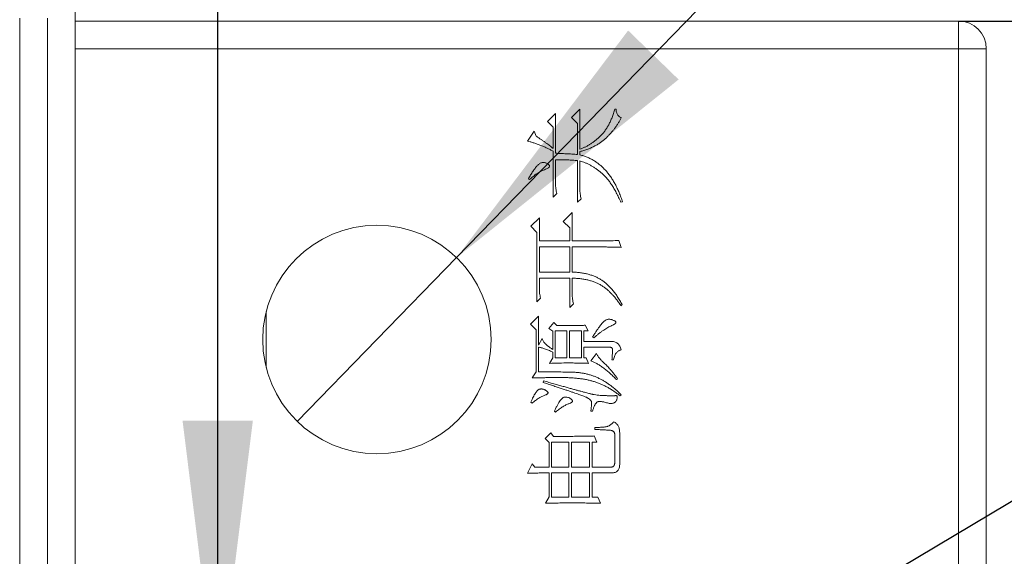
# Model space of a CAD drawing. Header units: millimetres. Extents: x 0 to 658, y -2 to 210.
# Tile 6 of 25: x 33.74 to 47.96, y 159.55 to 167.31. Entities that reach past the tile are written whole.
import ezdxf

# ---------------------------------------------------------------- set-up
doc = ezdxf.new("R2010")
doc.units = ezdxf.units.MM
doc.layers.add('图框', color=7, linetype='Continuous')
doc.styles.add('SLDTEXTSTYLE0', font='TXT', dxfattribs={"width": 0.7})
doc.styles.add('SLDTEXTSTYLE1', font='TXT', dxfattribs={"width": 0.7, "bigfont": 'bigfont'})
doc.styles.add('SLDTEXTSTYLE5', font='TXT', dxfattribs={"width": 0.616667})
doc.dimstyles.new('SLDDIMSTYLE1', dxfattribs={"dimtxt": 3.5, "dimasz": 4.08, "dimexe": 0, "dimexo": 0.0625, "dimgap": 0.875, "dimtad": 0, "dimtih": 1, "dimtoh": 1, "dimdec": 6, "dimlfac": 5, "dimrnd": 1e-09, "dimzin": 12, "dimdsep": 46, "dimtxsty": 'SLDTEXTSTYLE0', "dimblk1": 'NONE', "dimsah": 1, "dimcen": 0, "dimadec": 0, "dimazin": 3, "dimtfac": 1, "dimtmove": 0, "dimatfit": 3, "dimldrblk": 'NONE', "dimfxl": 0, "dimfrac": 2, "dimtolj": 1, "dimtzin": 12, "dimarcsym": 0})
doc.dimstyles.new('SLDDIMSTYLE5', dxfattribs={"dimtxt": 3.5, "dimasz": 4.08, "dimexe": 0, "dimexo": 0.0625, "dimgap": 0.875, "dimtad": 0, "dimtih": 1, "dimtoh": 1, "dimlfac": 5, "dimrnd": 1e-09, "dimzin": 4, "dimdsep": 46, "dimtxsty": 'SLDTEXTSTYLE0', "dimblk1": 'NONE', "dimsah": 1, "dimcen": 0, "dimadec": 0, "dimazin": 1, "dimtfac": 1, "dimtmove": 0, "dimatfit": 3, "dimldrblk": 'NONE', "dimfxl": 0, "dimfrac": 2, "dimtolj": 1, "dimtzin": 12, "dimarcsym": 0})
doc.dimstyles.new('SLDDIMSTYLE7', dxfattribs={"dimtxt": 3.5, "dimasz": 4.08, "dimexe": 0, "dimexo": 0.0625, "dimgap": 0.875, "dimtad": 2, "dimlfac": 5, "dimrnd": 1e-09, "dimzin": 4, "dimdsep": 46, "dimtxsty": 'SLDTEXTSTYLE0', "dimsah": 1, "dimcen": 0.09, "dimadec": 0, "dimazin": 1, "dimtfac": 1, "dimtofl": 0, "dimtmove": 0, "dimatfit": 3, "dimfxl": 0, "dimfrac": 2, "dimtolj": 1, "dimtzin": 12, "dimarcsym": 0})

# ---------------------------------------------------------------- blocks, each defined once
blk = doc.blocks.new('_D_15')
at = {"layer": '图框'}
for p, q in [((40.047, 163.869), (48.045, 172.101)), ((48.045, 172.101), (73.87, 172.101)), ((37.747, 161.502), (40.047, 163.869))]:
    blk.add_line(p, q, dxfattribs=at)
blk.add_solid([(40.047, 163.869), (43.254, 166.441), (42.525, 167.149)], dxfattribs=at)
at = {"layer": '图框', "char_height": 3.5, "attachment_point": 1}
for s, insert, style in [('贯\\M+190FA', (65.655, 175.112), 'SLDTEXTSTYLE1'), ('%%c', (49.632, 175.112), 'SLDTEXTSTYLE0'), ('16.50', (53.502, 175.112), 'SLDTEXTSTYLE0')]:
    blk.add_mtext(s, dxfattribs=dict(at, insert=insert, style=style))
blk = doc.blocks.new('_NONE')
blk = doc.blocks.new('_D_16')
at = {"layer": '图框'}
for p, q in [((40.915, 156.089), (52.938, 163.26)), ((52.938, 163.26), (78.763, 163.26)), ((36.879, 153.681), (40.915, 156.089))]:
    blk.add_line(p, q, dxfattribs=at)
blk.add_solid([(40.915, 156.089), (44.68, 157.743), (44.159, 158.615)], dxfattribs=at)
at = {"layer": '图框', "char_height": 3.5, "attachment_point": 1}
for s, insert, style in [('贯\\M+190FA', (70.548, 166.271), 'SLDTEXTSTYLE1'), ('%%c', (54.525, 166.271), 'SLDTEXTSTYLE0'), ('23.50', (58.395, 166.271), 'SLDTEXTSTYLE0')]:
    blk.add_mtext(s, dxfattribs=dict(at, insert=insert, style=style))
blk = doc.blocks.new('SW_SYMBOL_HOLE_DEPTH')
at = {"layer": '图框', "color": 0}
for p, q in [((0, 875), (800, 875)), ((400, 875), (400, 75)), ((100, 555), (400, 75)), ((700, 555), (400, 75))]:
    blk.add_line(p, q, dxfattribs=at)
blk = doc.blocks.new('_D_19')
at = {"layer": '图框'}
for p, q in [((36.597, 157.435), (36.597, 186.219)), ((36.597, 186.219), (78.513, 186.219)), ((36.597, 156.935), (36.597, 157.435))]:
    blk.add_line(p, q, dxfattribs=at)
blk.add_solid([(36.597, 157.435), (37.105, 161.515), (36.089, 161.515)], dxfattribs=at)
at = {"layer": '图框', "xscale": 0.004072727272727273, "yscale": 0.004072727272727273, "zscale": 0.004072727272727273}
for p in [(64.663, 185.578), (62.525, 180.578)]:
    blk.add_blockref('SW_SYMBOL_HOLE_DEPTH', p, dxfattribs=at)
at = {"layer": '图框', "char_height": 3.5, "attachment_point": 1}
for s, insert, style in [('8 x  M3 - 6H', (38.185, 189.803), 'SLDTEXTSTYLE5'), ('3.50', (70.298, 189.803), 'SLDTEXTSTYLE0'), ('%%c', (46.434, 184.803), 'SLDTEXTSTYLE0'), ('2.50', (52.272, 184.803), 'SLDTEXTSTYLE0'), ('4', (68.16, 184.803), 'SLDTEXTSTYLE0')]:
    blk.add_mtext(s, dxfattribs=dict(at, insert=insert, style=style))
blk = doc.blocks.new('_D_25')
at = {"layer": '图框'}
for p, q in [((47.297, 167.285), (54.449, 167.285)), ((52.449, 133.325), (52.449, 167.285)), ((44.597, 133.325), (54.449, 133.325))]:
    blk.add_line(p, q, dxfattribs=at)
for points in [[(52.449, 167.285), (51.941, 163.205), (52.957, 163.205)], [(52.449, 133.325), (52.957, 137.405), (51.941, 137.405)]]:
    blk.add_solid(points, dxfattribs=at)
at = {"layer": '图框', "insert": (47.937, 149.441), "char_height": 3.5, "attachment_point": 1, "rotation": 90, "style": 'SLDTEXTSTYLE0'}
blk.add_mtext('169.80', dxfattribs=at)

msp = doc.modelspace()

# ---------------------------------------------------------------- linework, layer by layer
at = {"color": 7, "linetype": 'Continuous', "lineweight": 15}
for p, q in [((34.53719392, 167.42519665), (34.53719392, 95.22519786)), ((33.73719388, 167.32519645), (33.73719388, 95.32519657)), ((34.1371939, 95.32519657), (34.1371939, 167.32519645)), ((34.53719392, 167.28519726), (47.29719394, 167.28519726)), ((47.29719394, 167.28519726), (47.29719394, 166.88519645)), ((47.29719394, 166.88519645), (34.53719392, 166.88519645)), ((47.29719394, 95.76519806), (47.29719394, 166.88519645)), ((47.69719326, 166.88519645), (47.29719394, 166.88519645)), ((47.69719326, 166.88519645), (47.69719326, 95.76519806)), ((41.70539686, 165.89183736), (41.82844394, 166.0148837)), ((41.82844394, 166.0148837), (41.82844394, 165.43480683)), ((42.3323498, 166.0148837), (42.34992796, 166.0148837)), ((41.35969364, 165.83324302), (41.47688159, 165.95043171)), ((41.44172528, 165.75121212), (41.35969364, 165.83324302)), ((41.47688159, 165.95043171), (41.47688159, 165.37621248)), ((41.79328763, 165.80394733), (41.70539686, 165.89183736)), ((41.07258478, 165.55199403), (41.16633469, 165.69261927)), ((41.16633469, 165.69261927), (41.19563111, 165.62230665)), ((41.44172528, 165.4465251), (41.44172528, 165.75121212)), ((41.79328763, 165.35863358), (41.79328763, 165.80394733)), ((41.44172528, 164.7434004), (41.44172528, 165.40550966)), ((41.82844394, 165.39965052), (41.82844394, 165.35277445)), ((41.47688159, 165.28246183), (41.47688159, 164.93675936)), ((41.79328763, 164.66722864), (41.79328763, 165.27074355)), ((41.82844394, 165.26488442), (41.82844394, 164.8605876)), ((41.1018812, 164.9953537), (41.08430305, 165.00707198)), ((41.49445975, 164.79613412), (41.44172528, 164.7434004)), ((41.8460221, 164.71996236), (41.79328763, 164.66722864)), ((42.44367861, 164.67308778), (42.42024058, 164.66722864)), ((41.11945936, 164.32152468), (41.24250644, 164.44457102)), ((41.24250644, 164.44457102), (41.24250644, 164.11058683)), ((41.58820966, 164.3918373), (41.71711588, 164.52074427)), ((41.68195957, 164.29808665), (41.58820966, 164.3918373)), ((41.71711588, 164.52074427), (41.71711588, 164.11058683)), ((41.20735013, 164.23363466), (41.11945936, 164.32152468)), ((41.68195957, 164.11058683), (41.68195957, 164.29808665)), ((41.20735013, 163.23168058), (41.20735013, 164.23363466)), ((41.24250644, 164.11058683), (41.68195957, 164.11058683)), ((41.71711588, 164.11058683), (42.17414716, 164.11058683)), ((42.39094415, 164.11644745), (42.42610046, 164.01683766)), ((41.68195957, 164.0226968), (41.24250644, 164.0226968)), ((41.24250644, 164.0226968), (41.24250644, 163.65941543)), ((41.68195957, 163.65941543), (41.68195957, 164.0226968)), ((41.71711588, 164.0226968), (41.71711588, 163.65941543)), ((42.12727183, 164.0226968), (41.71711588, 164.0226968)), ((41.24250644, 163.65941543), (41.68195957, 163.65941543)), ((41.24250644, 163.5715254), (41.24250644, 163.42504102)), ((41.68195957, 163.5715254), (41.24250644, 163.5715254)), ((41.68195957, 163.14964968), (41.68195957, 163.5715254)), ((41.71711588, 163.5715254), (41.71711588, 163.34300864)), ((41.2600846, 163.28441579), (41.20735013, 163.23168058)), ((41.73469403, 163.20238489), (41.68195957, 163.14964968)), ((42.43781873, 163.19066513), (42.42024058, 163.17308772)), ((37.29719379, 163.08830905), (37.29719379, 162.28208396)), ((41.11360022, 162.90941614), (41.23078742, 163.02074421)), ((41.23078742, 163.02074421), (41.23078742, 162.60472763)), ((41.19563111, 162.82738451), (41.11360022, 162.90941614)), ((41.19563111, 162.21800897), (41.19563111, 162.82738451)), ((41.3772718, 162.84496266), (41.45344355, 162.93285269)), ((41.4358654, 162.80394647), (41.3772718, 162.84496266)), ((41.45344355, 162.93285269), (41.49445975, 162.88597811)), ((41.9046157, 162.89183724), (41.94563114, 162.80980635)), ((41.23078742, 162.60472763), (41.28352189, 162.69847829)), ((41.4358654, 162.54027489), (41.4358654, 162.80394647)), ((41.64094412, 162.80980635), (41.47102171, 162.80980635)), ((41.47102171, 162.80980635), (41.47102171, 162.42308769)), ((41.64094412, 162.42308769), (41.64094412, 162.80980635)), ((41.67610043, 162.80980635), (41.67610043, 162.42308769)), ((41.85188123, 162.80980635), (41.67610043, 162.80980635)), ((41.85188123, 162.42308769), (41.85188123, 162.80980635)), ((41.88703754, 162.80980635), (41.88703754, 162.6574621)), ((41.94563114, 162.80980635), (41.88703754, 162.80980635)), ((42.02766278, 162.71019656), (42.01008463, 162.72191558)), ((41.23078742, 162.5754312), (41.23078742, 162.21800897)), ((41.88703754, 162.6574621), (42.2737562, 162.6574621)), ((41.88703754, 162.5754312), (41.88703754, 162.42308769)), ((42.25617805, 162.5754312), (41.88703754, 162.5754312)), ((41.38899082, 162.34105605), (41.4358654, 162.42308769)), ((41.4358654, 162.42308769), (41.4358654, 162.50511858)), ((41.47102171, 162.42308769), (41.64094412, 162.42308769)), ((41.67610043, 162.42308769), (41.85188123, 162.42308769)), ((41.88703754, 162.42308769), (41.91633472, 162.42308769)), ((41.91633472, 162.42308769), (41.95149103, 162.34105605)), ((41.98664734, 162.37621236), (42.06867823, 162.48168129)), ((42.31477165, 162.39379052), (42.29133436, 162.39379052)), ((41.13703751, 162.13011894), (41.19563111, 162.21800897)), ((42.373366, 162.11839992), (42.35578784, 162.1066809)), ((41.29524091, 162.06566546), (41.30110004, 162.08910275)), ((42.42610046, 161.88402477), (42.40852231, 161.87230576)), ((41.13703751, 161.76683757), (41.11945936, 161.77855585)), ((41.47688159, 161.63793135), (41.45930344, 161.64964962)), ((42.01008463, 161.64964962), (41.98664734, 161.64964962)), ((42.04524094, 161.38597805), (42.04524094, 161.41527522)), ((41.32453733, 161.25707183), (41.40656897, 161.33910272)), ((41.40656897, 161.33910272), (41.44758442, 161.28636826)), ((42.03352192, 161.29222814), (42.07453736, 161.20433736)), ((42.3323498, 160.91136861), (42.3323498, 161.31566543)), ((42.40266242, 161.33910272), (42.40266242, 160.88207144)), ((41.38313168, 161.19847823), (41.32453733, 161.25707183)), ((41.38313168, 160.84105599), (41.38313168, 161.19847823)), ((41.67024055, 161.20433736), (41.41828799, 161.20433736)), ((41.41828799, 161.20433736), (41.41828799, 160.84105599)), ((41.67024055, 160.84105599), (41.67024055, 161.20433736)), ((41.70539686, 161.20433736), (41.70539686, 160.84105599)), ((41.96906918, 161.20433736), (41.70539686, 161.20433736)), ((41.96906918, 160.84105599), (41.96906918, 161.20433736)), ((42.00422549, 161.20433736), (42.00422549, 160.84105599)), ((42.07453736, 161.20433736), (42.00422549, 161.20433736)), ((41.07258478, 160.75316522), (41.13703751, 160.88793132)), ((41.13703751, 160.88793132), (41.17805296, 160.84105599)), ((41.17805296, 160.84105599), (41.38313168, 160.84105599)), ((41.41828799, 160.84105599), (41.67024055, 160.84105599)), ((41.70539686, 160.84105599), (41.96906918, 160.84105599)), ((42.00422549, 160.84105599), (42.26789707, 160.84105599)), ((41.38313168, 160.41332189), (41.38313168, 160.7590251)), ((41.41828799, 160.7590251), (41.41828799, 160.40746201)), ((41.67024055, 160.7590251), (41.41828799, 160.7590251)), ((41.67024055, 160.40746201), (41.67024055, 160.7590251)), ((41.96906918, 160.7590251), (41.70539686, 160.7590251)), ((41.70539686, 160.7590251), (41.70539686, 160.40746201)), ((41.96906918, 160.40746201), (41.96906918, 160.7590251)), ((42.00422549, 160.7590251), (42.00422549, 160.40746201)), ((42.28547522, 160.7590251), (42.00422549, 160.7590251)), ((41.33039722, 160.31957198), (41.38313168, 160.41332189)), ((41.41828799, 160.40746201), (41.67024055, 160.40746201)), ((41.70539686, 160.40746201), (41.96906918, 160.40746201)), ((42.00422549, 160.40746201), (42.08625638, 160.40746201)), ((42.08625638, 160.40746201), (42.12727183, 160.31957198))]:
    msp.add_line(p, q, dxfattribs=at)
msp.add_circle((38.89719388, 162.68519673), 1.65, dxfattribs=at)
msp.add_arc((47.29719388, 166.88519673), 0.4, 0, 90, dxfattribs=at)
for points, knots in [([(41.82844388, 165.43480611), (41.84116388, 165.43950121), (41.86676569, 165.44895113), (41.90436609, 165.46602811), (41.94164749, 165.48560411), (41.97832459, 165.50798726), (42.01487062, 165.53268818), (42.05102661, 165.55990004), (42.08654368, 165.5901091), (42.12212872, 165.62220065), (42.15636877, 165.65778318), (42.18824722, 165.69739626), (42.21785975, 165.74093589), (42.24539435, 165.78819246), (42.27043785, 165.83945105), (42.2938198, 165.8942595), (42.31457497, 165.95309985), (42.32633797, 165.99398665), (42.33235013, 166.01488423)], [0, 0, 0, 0, 0.0507356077, 0.1021165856, 0.1544363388, 0.2082534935, 0.2628475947, 0.3194892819, 0.3775213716, 0.4373141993, 0.4987845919, 0.5621274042, 0.6273877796, 0.6956974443, 0.7666537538, 0.8407791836, 0.9186209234, 1, 1, 1, 1]), ([(42.34992825, 166.01488423), (42.35054013, 166.00733527), (42.35172124, 165.99276331), (42.35643273, 165.97196871), (42.36283207, 165.95296947), (42.3714457, 165.93573919), (42.38198177, 165.92027028), (42.39486476, 165.90689275), (42.40949125, 165.89517931), (42.42050268, 165.88907897), (42.42610013, 165.88597798)], [0, 0, 0, 0, 0.1441890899, 0.2783316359, 0.4052134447, 0.5254489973, 0.6443890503, 0.7604412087, 0.8782249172, 1, 1, 1, 1]), ([(42.42610013, 165.88597798), (42.41902981, 165.87290654), (42.40485875, 165.84670739), (42.38188542, 165.80820775), (42.35682728, 165.77077997), (42.33038587, 165.73392753), (42.30190287, 165.69815908), (42.2716391, 165.66325687), (42.23997891, 165.62883958), (42.20639201, 165.59536327), (42.1703955, 165.56313797), (42.13086961, 165.53354152), (42.08856685, 165.5055477), (42.0426437, 165.48033806), (41.99390472, 165.45649404), (41.94157157, 165.43543959), (41.88630218, 165.4159602), (41.84796851, 165.40515388), (41.82844388, 165.39964986)], [0, 0, 0, 0, 0.0560209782, 0.112283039, 0.1689330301, 0.2257737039, 0.2832266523, 0.3412309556, 0.39989689, 0.4594816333, 0.5199484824, 0.5818525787, 0.6454624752, 0.7110183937, 0.7791973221, 0.8498920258, 0.9235449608, 1, 1, 1, 1]), ([(41.44172513, 165.40550923), (41.42753536, 165.41329309), (41.39845234, 165.42924668), (41.35239505, 165.45160676), (41.30307791, 165.47320622), (41.25164005, 165.49344093), (41.20118492, 165.51205024), (41.15414874, 165.52816626), (41.11196718, 165.54163533), (41.08512788, 165.5486945), (41.0725845, 165.55199361)], [0, 0, 0, 0, 0.1219501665, 0.2499460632, 0.385665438, 0.5275884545, 0.666426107, 0.7908931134, 0.902273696, 1, 1, 1, 1]), ([(41.19563138, 165.62230611), (41.208021, 165.61416163), (41.23229736, 165.59820324), (41.26758948, 165.57428102), (41.30127223, 165.55137438), (41.3329727, 165.52903518), (41.36267047, 165.50725668), (41.39074521, 165.48645486), (41.41694229, 165.46635005), (41.43364409, 165.45298933), (41.44172513, 165.44652486)], [0, 0, 0, 0, 0.147017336, 0.2880675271, 0.4227588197, 0.5509203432, 0.6725822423, 0.7879225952, 0.8973880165, 1, 1, 1, 1]), ([(41.08430325, 165.00707173), (41.0949272, 165.02575306), (41.11539254, 165.06173966), (41.14746419, 165.11230916), (41.17981973, 165.15714678), (41.20670899, 165.19084764), (41.22859112, 165.2138976), (41.24562428, 165.22680731), (41.26309168, 165.23622018), (41.28102652, 165.24210278), (41.29958132, 165.24372235), (41.3185482, 165.2420543), (41.33780858, 165.23603173), (41.35645841, 165.22736166), (41.37235141, 165.21702309), (41.38412137, 165.20630314), (41.38939456, 165.19416875), (41.38747477, 165.18157204), (41.37838648, 165.17021176), (41.36383163, 165.15942222), (41.34336745, 165.14863938), (41.31776829, 165.13843456), (41.28946528, 165.12716443), (41.26086081, 165.11363732), (41.23300004, 165.0981661), (41.20547722, 165.08128643), (41.1787889, 165.06226985), (41.15259931, 165.04159421), (41.1265649, 165.01956607), (41.11017499, 165.00348853), (41.10188138, 164.99535298)], [0, 0, 0, 0, 0.0812172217, 0.156452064, 0.2261812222, 0.2901025, 0.3192943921, 0.3460326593, 0.3704935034, 0.3940118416, 0.4168087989, 0.4404222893, 0.4655091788, 0.4926621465, 0.5179123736, 0.5370519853, 0.5520289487, 0.5658320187, 0.582898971, 0.6054867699, 0.6341137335, 0.6700129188, 0.70961371, 0.7492371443, 0.7894940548, 0.8300082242, 0.871197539, 0.9132559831, 0.9561058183, 1, 1, 1, 1]), ([(41.47688138, 165.37621236), (41.5024917, 165.37518534), (41.55430365, 165.3731076), (41.63264038, 165.36888574), (41.7125049, 165.36413799), (41.76616342, 165.36048222), (41.79328763, 165.35863423)], [0, 0, 0, 0, 0.2426322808, 0.4908665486, 0.7426346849, 1, 1, 1, 1]), ([(41.79328763, 165.27074361), (41.78222295, 165.27172117), (41.75952979, 165.27372612), (41.7245828, 165.27608733), (41.68782479, 165.27794186), (41.64920579, 165.27986277), (41.6086791, 165.28065397), (41.56637129, 165.2820142), (41.52223722, 165.28225538), (41.49221682, 165.28239237), (41.47688138, 165.28246236)], [0, 0, 0, 0, 0.1052089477, 0.2157787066, 0.3317367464, 0.4538203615, 0.581993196, 0.7156455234, 0.8547420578, 1, 1, 1, 1]), ([(41.82844388, 165.35277486), (41.84625411, 165.34807049), (41.88172992, 165.33869996), (41.93312411, 165.31961692), (41.98263618, 165.29693089), (42.03032503, 165.27067658), (42.07595637, 165.24036795), (42.11968027, 165.20640555), (42.1615082, 165.16873808), (42.20115728, 165.12717562), (42.23887943, 165.0821542), (42.2748377, 165.03397576), (42.30821477, 164.98206384), (42.33961397, 164.92688337), (42.36928397, 164.86847781), (42.39622749, 164.8063944), (42.42156617, 164.74115456), (42.43622764, 164.69602245), (42.44367825, 164.67308736)], [0, 0, 0, 0, 0.0574872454, 0.1145076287, 0.1709014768, 0.2274114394, 0.2842898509, 0.3417553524, 0.4001262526, 0.4598692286, 0.520944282, 0.5834165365, 0.6474417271, 0.7134986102, 0.7815771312, 0.8518650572, 0.9247212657, 1, 1, 1, 1]), ([(42.42024075, 164.66722798), (42.40960568, 164.69134469), (42.38890507, 164.73828658), (42.35517189, 164.80501991), (42.32096744, 164.86655692), (42.28605725, 164.92284335), (42.25003162, 164.97371763), (42.21321113, 165.01938214), (42.17562379, 165.05985306), (42.13694127, 165.09493558), (42.09771637, 165.12561881), (42.05918591, 165.15395632), (42.02066668, 165.17951932), (41.98208061, 165.20204928), (41.94357983, 165.22182728), (41.90533404, 165.23910619), (41.86706139, 165.25356345), (41.84122681, 165.2611369), (41.82844388, 165.26488423)], [0, 0, 0, 0, 0.0906651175, 0.1764748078, 0.2571369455, 0.3328204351, 0.4042202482, 0.4714601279, 0.5344944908, 0.59404058, 0.6509025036, 0.7057569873, 0.7585599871, 0.8098650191, 0.8593949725, 0.907405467, 0.9541843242, 1, 1, 1, 1]), ([(41.47688138, 164.93675923), (41.47708465, 164.92430997), (41.47748364, 164.8998739), (41.48077747, 164.86390344), (41.48634457, 164.82938969), (41.49178388, 164.80709908), (41.4944595, 164.79613423)], [0, 0, 0, 0, 0.26276957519, 0.51577765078, 0.76180900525, 1, 1, 1, 1]), ([(41.82844388, 164.86058736), (41.82864715, 164.84813809), (41.82904614, 164.82370203), (41.83233997, 164.78773157), (41.83790707, 164.75321782), (41.84334638, 164.7309272), (41.846022, 164.71996236)], [0, 0, 0, 0, 0.2627695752, 0.5157776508, 0.7618090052, 1, 1, 1, 1]), ([(42.174147, 164.11058736), (42.21075674, 164.11084627), (42.28306158, 164.11135761), (42.35528766, 164.11476473), (42.39094388, 164.11644673)], [0, 0, 0, 0, 0.5063249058, 1, 1, 1, 1]), ([(42.42610013, 164.01683736), (42.39788986, 164.01776152), (42.34371751, 164.01953619), (42.26573136, 164.02119697), (42.19433276, 164.02237166), (42.14890146, 164.02259189), (42.127272, 164.02269673)], [0, 0, 0, 0, 0.2832929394, 0.5440090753, 0.7829066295, 1, 1, 1, 1]), ([(41.71711575, 163.65941548), (41.73767369, 163.65862852), (41.77800097, 163.65708477), (41.83714415, 163.65097406), (41.89360017, 163.64168981), (41.94738943, 163.62931315), (41.99857617, 163.61398903), (42.04707135, 163.59525375), (42.09296932, 163.57359027), (42.13651855, 163.54859121), (42.17815204, 163.5195767), (42.21855713, 163.48625646), (42.25796175, 163.44832429), (42.29602712, 163.40564338), (42.33328655, 163.35854927), (42.36935312, 163.30686254), (42.4047219, 163.25071156), (42.42659029, 163.21103691), (42.43781888, 163.19066548)], [0, 0, 0, 0, 0.0676954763, 0.1327941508, 0.1955345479, 0.2558846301, 0.3143300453, 0.3712320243, 0.4268219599, 0.4812157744, 0.5362950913, 0.5936336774, 0.653407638, 0.7161222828, 0.7817106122, 0.8509299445, 0.9234581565, 1, 1, 1, 1]), ([(42.42024075, 163.17308736), (42.40998613, 163.18882394), (42.38976104, 163.21986106), (42.35711407, 163.26375465), (42.32373534, 163.30494275), (42.2891262, 163.34307634), (42.25329436, 163.37824874), (42.21644082, 163.41059531), (42.17857063, 163.4400973), (42.13919883, 163.46661536), (42.0975997, 163.49035181), (42.05295993, 163.51097215), (42.00504529, 163.52853645), (41.9537999, 163.54301735), (41.89927466, 163.5546544), (41.8414593, 163.56350945), (41.7803798, 163.56943533), (41.73854102, 163.57081721), (41.71711575, 163.57152486)], [0, 0, 0, 0, 0.0663189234, 0.1308002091, 0.1930820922, 0.253485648, 0.3125580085, 0.3703074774, 0.426568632, 0.4819765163, 0.5378085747, 0.5955292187, 0.6554200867, 0.7178469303, 0.7834360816, 0.8521925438, 0.924309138, 1, 1, 1, 1]), ([(41.24250638, 163.42504048), (41.24270965, 163.41259122), (41.24310864, 163.38815515), (41.24640247, 163.35218469), (41.25196957, 163.31767094), (41.25740888, 163.29538033), (41.2600845, 163.28441548)], [0, 0, 0, 0, 0.2627695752, 0.5157776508, 0.7618090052, 1, 1, 1, 1]), ([(41.71711575, 163.34300923), (41.71731902, 163.33055997), (41.71771801, 163.3061239), (41.72101185, 163.27015344), (41.72657895, 163.23563969), (41.73201826, 163.21334908), (41.73469388, 163.20238423)], [0, 0, 0, 0, 0.2627695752, 0.5157776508, 0.7618090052, 1, 1, 1, 1]), ([(42.0100845, 162.72191548), (42.01996665, 162.73726908), (42.03877442, 162.76649017), (42.06603369, 162.80788593), (42.09145038, 162.84423762), (42.11437458, 162.87604525), (42.13516162, 162.90301883), (42.15375854, 162.92525367), (42.17015396, 162.94279029), (42.18488892, 162.95600726), (42.19897898, 162.96569969), (42.21338945, 162.97255031), (42.22869246, 162.97663399), (42.24461664, 162.97863891), (42.26128571, 162.97813291), (42.27862427, 162.97519569), (42.2966644, 162.96990797), (42.3144014, 162.9626402), (42.33005323, 162.95452643), (42.34136634, 162.94558001), (42.34762278, 162.93559436), (42.34701091, 162.92451477), (42.33964705, 162.9144882), (42.32737851, 162.9048949), (42.30977206, 162.89507661), (42.28706266, 162.88548274), (42.26082188, 162.87420487), (42.23259653, 162.8594844), (42.20263855, 162.84184437), (42.17101705, 162.82114438), (42.13758759, 162.79758805), (42.10221024, 162.77142477), (42.06529641, 162.74202532), (42.04048429, 162.72104059), (42.02766263, 162.71019673)], [0, 0, 0, 0, 0.0629753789, 0.1198551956, 0.1709328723, 0.2159466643, 0.2550716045, 0.2883579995, 0.3158881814, 0.3378094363, 0.3564930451, 0.374685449, 0.3925411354, 0.410891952, 0.4298599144, 0.4498348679, 0.4713910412, 0.4945562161, 0.5158815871, 0.5319830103, 0.5439300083, 0.5549189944, 0.5679309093, 0.5854682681, 0.6084919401, 0.6371932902, 0.6704796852, 0.7069678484, 0.7468904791, 0.7903486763, 0.8372770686, 0.8879245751, 0.9420850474, 1, 1, 1, 1]), ([(41.4944595, 162.88597798), (41.50921643, 162.88598415), (41.53786223, 162.88599613), (41.57952933, 162.88591209), (41.61873613, 162.88620298), (41.65548385, 162.88640236), (41.68977213, 162.88661497), (41.72160052, 162.88685879), (41.75097166, 162.88698554), (41.77787989, 162.88748751), (41.80225791, 162.88790805), (41.82417669, 162.88833421), (41.84363481, 162.88879046), (41.86064023, 162.88913238), (41.8751049, 162.88982839), (41.88711354, 162.89047043), (41.89666725, 162.89107852), (41.90222949, 162.89160954), (41.90461575, 162.89183736)], [0, 0, 0, 0, 0.1079076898, 0.2094678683, 0.3046820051, 0.3946066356, 0.4781838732, 0.5554137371, 0.6273541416, 0.6929536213, 0.7522065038, 0.8056418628, 0.8532599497, 0.8945323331, 0.9300081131, 0.9591441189, 0.9824723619, 1, 1, 1, 1]), ([(41.283522, 162.69847798), (41.28648988, 162.69103525), (41.29219256, 162.67673429), (41.30273262, 162.65706707), (41.31415442, 162.63980159), (41.3251034, 162.62701297), (41.33535128, 162.61755493), (41.34456461, 162.60939234), (41.35557049, 162.60044191), (41.36825347, 162.59032167), (41.38277627, 162.57941801), (41.39886728, 162.56711506), (41.41678852, 162.55401898), (41.42934991, 162.54496918), (41.43586575, 162.54027486)], [0, 0, 0, 0, 0.1072983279, 0.206170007, 0.2983838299, 0.3842831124, 0.4309118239, 0.4851683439, 0.5492101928, 0.62096682, 0.7025864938, 0.7925411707, 0.8923868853, 1, 1, 1, 1]), ([(41.43586575, 162.50511861), (41.42494785, 162.50975947), (41.40388027, 162.51871463), (41.37333317, 162.53148267), (41.34458244, 162.54222672), (41.3180117, 162.5518644), (41.29337322, 162.55985866), (41.27088136, 162.56676649), (41.25019638, 162.57174999), (41.23701839, 162.57424937), (41.23078763, 162.57543111)], [0, 0, 0, 0, 0.1638252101, 0.3161229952, 0.4571223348, 0.5876137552, 0.7063881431, 0.8147923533, 0.9124309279, 1, 1, 1, 1]), ([(42.2913345, 162.39379048), (42.29228764, 162.40601463), (42.29411456, 162.42944535), (42.2965397, 162.46315297), (42.29840973, 162.49390357), (42.29995424, 162.51753976), (42.30033395, 162.53452808), (42.29893894, 162.5454424), (42.29565337, 162.55463127), (42.29103122, 162.56243462), (42.28454493, 162.56841873), (42.27639644, 162.57266331), (42.26671428, 162.57492589), (42.25980612, 162.57525715), (42.25617825, 162.57543111)], [0, 0, 0, 0, 0.1761457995, 0.3376288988, 0.4854932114, 0.6187112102, 0.6779463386, 0.7293847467, 0.7757317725, 0.8172612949, 0.8584382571, 0.9007407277, 0.9478733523, 1, 1, 1, 1]), ([(42.27375638, 162.65746236), (42.28310646, 162.65756136), (42.30108312, 162.65775171), (42.32702256, 162.65291446), (42.35037639, 162.64370568), (42.37127125, 162.63028696), (42.38904966, 162.61214277), (42.40426404, 162.59007118), (42.41730771, 162.56397603), (42.42307575, 162.54458361), (42.42610013, 162.53441548)], [0, 0, 0, 0, 0.1303363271, 0.2505874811, 0.3657550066, 0.4789432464, 0.5946499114, 0.7179466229, 0.8521094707, 1, 1, 1, 1]), ([(42.06867825, 162.48168111), (42.07134851, 162.47621319), (42.07682388, 162.46500122), (42.08680676, 162.44852164), (42.09792081, 162.43147568), (42.1114113, 162.41465511), (42.12616395, 162.3972802), (42.14234966, 162.37944424), (42.16052993, 162.36163591), (42.1804567, 162.3434626), (42.20176291, 162.32405782), (42.22347634, 162.301897), (42.2461767, 162.27735667), (42.27013354, 162.25055619), (42.29452267, 162.22086552), (42.32015342, 162.18903619), (42.34668946, 162.15470888), (42.36430257, 162.13073574), (42.37336575, 162.11839986)], [0, 0, 0, 0, 0.0383422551, 0.0786208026, 0.1213715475, 0.166528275, 0.214409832, 0.265087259, 0.3182950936, 0.3747717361, 0.4351150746, 0.499931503, 0.5702763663, 0.6458682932, 0.7265040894, 0.8124676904, 0.9035013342, 1, 1, 1, 1]), ([(42.42610013, 162.53441548), (42.4194406, 162.5335727), (42.40628862, 162.53190827), (42.38786787, 162.52387208), (42.37127218, 162.51204485), (42.35628047, 162.49620603), (42.34312006, 162.4762786), (42.33200172, 162.45225899), (42.32216677, 162.42450478), (42.317328, 162.40440688), (42.314772, 162.39379048)], [0, 0, 0, 0, 0.10398570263, 0.20536248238, 0.30871898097, 0.41936146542, 0.54265712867, 0.67857426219, 0.83021195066, 1, 1, 1, 1]), ([(41.95149075, 162.34105611), (41.92646372, 162.34198585), (41.87714069, 162.34381816), (41.80428828, 162.34546227), (41.73361235, 162.3465771), (41.64181037, 162.34720918), (41.5271216, 162.34592622), (41.43535423, 162.34269076), (41.38899075, 162.34105611)], [0, 0, 0, 0, 0.1335319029, 0.2631633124, 0.3885301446, 0.5104132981, 0.7526469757, 1, 1, 1, 1]), ([(42.35578763, 162.10668111), (42.33907342, 162.12360806), (42.30660225, 162.15649252), (42.25706804, 162.20193381), (42.20905458, 162.24299699), (42.16233077, 162.27922081), (42.11686588, 162.31078489), (42.07248747, 162.33721055), (42.02966798, 162.35965941), (42.00064876, 162.37082498), (41.986647, 162.37621236)], [0, 0, 0, 0, 0.1548799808, 0.3008897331, 0.4375598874, 0.5661671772, 0.6857191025, 0.7976836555, 0.9023824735, 1, 1, 1, 1]), ([(42.408522, 161.87230611), (42.39342153, 161.88414377), (42.36358155, 161.90753612), (42.31775022, 161.94016568), (42.27149177, 161.96978106), (42.22523111, 161.99712715), (42.17850631, 162.02146306), (42.13146881, 162.04291378), (42.08416935, 162.06166542), (42.03624764, 162.07792603), (41.98670907, 162.09158267), (41.93494137, 162.10352739), (41.88050238, 162.11370252), (41.82323413, 162.12194859), (41.76320623, 162.12811504), (41.70038792, 162.13263577), (41.63489571, 162.13553912), (41.567811, 162.13606152), (41.50133095, 162.13608273), (41.4376742, 162.13552427), (41.37792196, 162.13517265), (41.32214802, 162.13454575), (41.27028471, 162.13357373), (41.22238886, 162.13289741), (41.17841356, 162.13145822), (41.1504201, 162.13055189), (41.13703763, 162.13011861)], [0, 0, 0, 0, 0.04320525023, 0.0853776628, 0.12663305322, 0.16686458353, 0.20635549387, 0.2452099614, 0.28323428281, 0.32089113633, 0.3591103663, 0.3989025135, 0.44050124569, 0.48378902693, 0.52915914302, 0.57636157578, 0.62560315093, 0.6767581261, 0.72742024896, 0.77531416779, 0.82011304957, 0.86198138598, 0.9009201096, 0.93692706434, 0.9698475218, 1, 1, 1, 1]), ([(41.23078763, 162.21800923), (41.27042875, 162.21793788), (41.34906016, 162.21779635), (41.465889, 162.21756876), (41.58054107, 162.21612856), (41.67452437, 162.215697), (41.74821771, 162.2134903), (41.80175833, 162.20921029), (41.85381184, 162.20216794), (41.90441583, 162.19297091), (41.95356734, 162.18092091), (42.00126638, 162.16668712), (42.04752186, 162.14993325), (42.0922969, 162.13049073), (42.1362355, 162.10868788), (42.179316, 162.08411331), (42.22191041, 162.05709387), (42.26414625, 162.02784731), (42.30556294, 161.99564834), (42.34631639, 161.96079598), (42.38685251, 161.92373075), (42.41290147, 161.89737763), (42.42610013, 161.88402486)], [0, 0, 0, 0, 0.0921531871, 0.1827933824, 0.2715871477, 0.3587011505, 0.4012731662, 0.4429452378, 0.4834947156, 0.5233382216, 0.5624521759, 0.601076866, 0.6390059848, 0.6767422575, 0.714495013, 0.752978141, 0.7919802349, 0.83172532, 0.8723583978, 0.9138723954, 0.9563603, 1, 1, 1, 1]), ([(41.986647, 161.64964986), (41.98749814, 161.65804274), (41.98911255, 161.67396207), (41.9916679, 161.69657348), (41.99333106, 161.71677114), (41.9946774, 161.73449394), (41.99551557, 161.74975677), (41.99614502, 161.76249773), (41.99574744, 161.77276586), (41.99558126, 161.78358549), (41.9912436, 161.79645426), (41.9802329, 161.81096007), (41.96350622, 161.82566406), (41.94762674, 161.83707406), (41.93311648, 161.84567072), (41.92021691, 161.85116714), (41.90332238, 161.85838881), (41.88212513, 161.86686888), (41.8566579, 161.87655621), (41.82682532, 161.88740675), (41.79275317, 161.89942537), (41.75458712, 161.91337542), (41.71179152, 161.92759092), (41.6649816, 161.94376586), (41.61389447, 161.96122283), (41.55840556, 161.97950913), (41.49867922, 161.99933223), (41.4346497, 162.0203513), (41.36639236, 162.04272312), (41.3194081, 162.05787288), (41.29524075, 162.06566548)], [0, 0, 0, 0, 0.0281493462, 0.0533927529, 0.0759238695, 0.0957698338, 0.1126939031, 0.1269434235, 0.1382907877, 0.1469938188, 0.1629485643, 0.1825061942, 0.2071055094, 0.2370452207, 0.2476439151, 0.2633056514, 0.28374887, 0.3089841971, 0.3394677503, 0.37467016, 0.4149051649, 0.4600274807, 0.5102539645, 0.5653665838, 0.6252873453, 0.6903974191, 0.7603164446, 0.835273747, 0.9152695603, 1, 1, 1, 1]), ([(41.30110013, 162.08910298), (41.32699024, 162.08170021), (41.37723249, 162.06733442), (41.45057392, 162.04679639), (41.51937042, 162.02716401), (41.58390664, 162.00930252), (41.6438899, 161.9922447), (41.69949464, 161.97660699), (41.75085729, 161.96262785), (41.79763773, 161.94940696), (41.84020513, 161.93814571), (41.87821068, 161.92744079), (41.91202941, 161.9188082), (41.94123474, 161.91078961), (41.96618561, 161.90461134), (41.98658756, 161.89925782), (42.0027742, 161.89565487), (42.02517418, 161.89050739), (42.05701137, 161.88589022), (42.10055148, 161.88052513), (42.1478392, 161.87692367), (42.18903762, 161.87530226), (42.22224997, 161.87446712), (42.24561543, 161.87402418), (42.2669562, 161.87377372), (42.28627058, 161.87385422), (42.30356107, 161.87376391), (42.31882334, 161.87401042), (42.33214712, 161.87432264), (42.34332661, 161.87523806), (42.35265564, 161.8752382), (42.36030442, 161.87269972), (42.36550385, 161.86715016), (42.36806037, 161.85928168), (42.36826964, 161.84942498), (42.36594492, 161.83750982), (42.36200197, 161.82331679), (42.35606358, 161.80759251), (42.3478756, 161.79190796), (42.3364031, 161.77872683), (42.32198066, 161.7690151), (42.30474625, 161.76333206), (42.28514154, 161.76056669), (42.26296646, 161.7611875), (42.23823643, 161.76531143), (42.21207738, 161.77268531), (42.18587422, 161.7802148), (42.16123779, 161.78609892), (42.13901705, 161.7893931), (42.1193165, 161.79064167), (42.10208964, 161.78966479), (42.08728392, 161.78663643), (42.07501873, 161.78095335), (42.06522581, 161.77293824), (42.05746762, 161.76287761), (42.04981685, 161.75158818), (42.04255001, 161.73853215), (42.03535525, 161.72401628), (42.02861234, 161.70775548), (42.02221258, 161.68983229), (42.01589725, 161.67029544), (42.01206394, 161.65668036), (42.0100845, 161.64964986)], [0, 0, 0, 0, 0.0502192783, 0.0974553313, 0.142041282, 0.1836442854, 0.2223373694, 0.2583437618, 0.2913676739, 0.3216112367, 0.3490029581, 0.3734839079, 0.3952443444, 0.4140934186, 0.4299627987, 0.4431817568, 0.4534250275, 0.4608877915, 0.4860387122, 0.5133479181, 0.5427127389, 0.5744449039, 0.5902343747, 0.604672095, 0.618028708, 0.6300355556, 0.6406933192, 0.6502727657, 0.6585066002, 0.665533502, 0.6712060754, 0.6758167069, 0.6801105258, 0.6848477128, 0.6909245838, 0.6983101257, 0.7074091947, 0.7183833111, 0.7296131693, 0.7402230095, 0.7506249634, 0.7616330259, 0.7737672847, 0.7873957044, 0.8028325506, 0.8204043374, 0.8380464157, 0.8536893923, 0.8675980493, 0.8798932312, 0.8904376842, 0.8997003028, 0.9079075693, 0.9153873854, 0.92305702, 0.9315133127, 0.940817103, 0.9508928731, 0.9617166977, 0.9736230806, 0.9863795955, 1, 1, 1, 1]), ([(41.1194595, 161.77855611), (41.12518054, 161.7919668), (41.13600641, 161.81734374), (41.15235719, 161.85288683), (41.16845448, 161.88343163), (41.18347412, 161.90950373), (41.19815296, 161.93070147), (41.21220584, 161.94711994), (41.22541, 161.95930363), (41.23885021, 161.96639607), (41.25196904, 161.96977526), (41.26479734, 161.97148948), (41.27786344, 161.97183088), (41.29106828, 161.9699886), (41.3044525, 161.96644418), (41.31792997, 161.96122427), (41.33149941, 161.95407648), (41.34473051, 161.94586279), (41.35626587, 161.93720373), (41.36457651, 161.92826128), (41.36831644, 161.91900738), (41.36779881, 161.90959767), (41.36153155, 161.90153384), (41.35208769, 161.89386499), (41.33826535, 161.88684407), (41.32067962, 161.88077102), (41.30078325, 161.87341865), (41.2796639, 161.86412396), (41.25802707, 161.85241895), (41.23534672, 161.83913952), (41.21176904, 161.82400473), (41.18746474, 161.80681432), (41.16243994, 161.78758699), (41.14568238, 161.77389874), (41.13703763, 161.76683736)], [0, 0, 0, 0, 0.0666474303, 0.1261163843, 0.1787709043, 0.2244228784, 0.2635936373, 0.2964110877, 0.3231315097, 0.3451697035, 0.365064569, 0.3847522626, 0.404264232, 0.4246074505, 0.4454602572, 0.4674438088, 0.4905145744, 0.5154703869, 0.5385553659, 0.5563805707, 0.5705065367, 0.5831108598, 0.5974175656, 0.6154955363, 0.6387198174, 0.667707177, 0.7005645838, 0.7356492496, 0.7730727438, 0.8129407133, 0.8557754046, 0.9010956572, 0.948978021, 1, 1, 1, 1]), ([(41.45930325, 161.64964986), (41.46675116, 161.66570959), (41.48080284, 161.6960089), (41.50281753, 161.73759279), (41.52314347, 161.77322659), (41.54282654, 161.80216091), (41.56119734, 161.82494701), (41.57844746, 161.8414453), (41.59501143, 161.85208749), (41.61581715, 161.85614001), (41.63914713, 161.85311641), (41.6651062, 161.8470344), (41.68846977, 161.83572744), (41.70510739, 161.82299119), (41.71596718, 161.81192062), (41.72041956, 161.80310551), (41.7210585, 161.79419781), (41.71720588, 161.78574549), (41.70980202, 161.77808241), (41.69871832, 161.77109719), (41.68438429, 161.76387748), (41.6664422, 161.75774047), (41.6463242, 161.75042885), (41.62513736, 161.74043742), (41.60267333, 161.72884032), (41.57955078, 161.71451638), (41.55524216, 161.69844313), (41.52975035, 161.68048387), (41.50360151, 161.65995709), (41.48596522, 161.64541911), (41.47688138, 161.63793111)], [0, 0, 0, 0, 0.0769065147, 0.1450967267, 0.2043976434, 0.255051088, 0.2970267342, 0.3312804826, 0.3586119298, 0.3811138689, 0.4217828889, 0.4597480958, 0.4967218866, 0.533498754, 0.5504137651, 0.5636301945, 0.5755909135, 0.5878494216, 0.6027556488, 0.6213245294, 0.6445183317, 0.6723672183, 0.7036006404, 0.7374963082, 0.7740508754, 0.8134025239, 0.8555964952, 0.9006859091, 0.9488467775, 1, 1, 1, 1]), ([(42.04524075, 161.41527486), (42.05696123, 161.41526376), (42.0793229, 161.41524259), (42.11129309, 161.41651604), (42.14012, 161.41777211), (42.165791, 161.42029989), (42.18840833, 161.42296258), (42.20797607, 161.42640574), (42.22451222, 161.43033385), (42.24215947, 161.43672613), (42.26115808, 161.44661324), (42.28130273, 161.46101644), (42.29962992, 161.47768699), (42.30967587, 161.4907032), (42.314772, 161.49730611)], [0, 0, 0, 0, 0.1193852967, 0.2277769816, 0.3259246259, 0.4132596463, 0.4904970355, 0.5578608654, 0.6155914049, 0.6633784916, 0.7487418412, 0.8327812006, 0.9151727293, 1, 1, 1, 1]), ([(42.314772, 161.49730611), (42.32210776, 161.49335503), (42.33627557, 161.48572417), (42.35510403, 161.47190996), (42.37035701, 161.45617979), (42.38268679, 161.43884845), (42.39217356, 161.41879271), (42.39805321, 161.39529516), (42.40206953, 161.36839285), (42.4024572, 161.34924801), (42.40266263, 161.33910298)], [0, 0, 0, 0, 0.12926350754, 0.24965122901, 0.36083508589, 0.46801656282, 0.57853486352, 0.70303227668, 0.84263400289, 1, 1, 1, 1]), ([(41.4475845, 161.28636861), (41.46668171, 161.28637459), (41.50393574, 161.28638627), (41.55840655, 161.28630345), (41.61012791, 161.28659437), (41.65910073, 161.28679426), (41.70532475, 161.28700787), (41.74879965, 161.28724944), (41.78952727, 161.28737961), (41.82750359, 161.28788419), (41.86273227, 161.28830415), (41.89521223, 161.28872998), (41.9250149, 161.28919145), (41.95207295, 161.28953157), (41.97637591, 161.2902473), (41.99786083, 161.29087948), (42.016597, 161.29152266), (42.02816923, 161.29200492), (42.033522, 161.29222798)], [0, 0, 0, 0, 0.0977677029, 0.190721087, 0.2788609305, 0.3625568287, 0.4414384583, 0.5155058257, 0.5851292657, 0.6499416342, 0.7099400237, 0.7654947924, 0.8162357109, 0.8625331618, 0.9040252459, 0.9407049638, 0.9725729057, 1, 1, 1, 1]), ([(42.33235013, 161.31566548), (42.33177038, 161.31981965), (42.33064883, 161.32785611), (42.32667871, 161.33902155), (42.3211909, 161.34866599), (42.3143627, 161.35712353), (42.30544252, 161.36347424), (42.295351, 161.36883406), (42.28358897, 161.37252707), (42.26997179, 161.37447973), (42.25387494, 161.37589791), (42.23463911, 161.37749176), (42.2117593, 161.37861592), (42.18536633, 161.38024471), (42.15541423, 161.38169488), (42.12192793, 161.38330714), (42.0848066, 161.38445107), (42.05883958, 161.38545318), (42.04524075, 161.38597798)], [0, 0, 0, 0, 0.0393477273, 0.0761203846, 0.1105289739, 0.1433490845, 0.1773454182, 0.2126230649, 0.2504675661, 0.2924967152, 0.3416822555, 0.4023826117, 0.4738913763, 0.556978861, 0.650929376, 0.7557461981, 0.8720852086, 1, 1, 1, 1]), ([(42.267897, 160.84105611), (42.27297716, 160.84123966), (42.28253435, 160.84158498), (42.29598431, 160.84479147), (42.30723682, 160.85058617), (42.3168113, 160.85829081), (42.32372977, 160.8686654), (42.32881541, 160.8809628), (42.33176775, 160.89546379), (42.33214832, 160.90585726), (42.33235013, 160.91136861)], [0, 0, 0, 0, 0.1394569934, 0.2623572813, 0.3761135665, 0.4847561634, 0.5961091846, 0.7145757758, 0.8486478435, 1, 1, 1, 1]), ([(42.40266263, 160.88207173), (42.40242498, 160.87241379), (42.40197704, 160.85420969), (42.39616058, 160.82883878), (42.38729052, 160.80703891), (42.37403249, 160.78924354), (42.35701005, 160.77545184), (42.33637397, 160.7655926), (42.31202117, 160.76001874), (42.29469206, 160.75936994), (42.28547513, 160.75902486)], [0, 0, 0, 0, 0.1485173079, 0.2799381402, 0.3987837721, 0.5086891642, 0.6180164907, 0.7331773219, 0.858083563, 1, 1, 1, 1]), ([(41.38313138, 160.75902486), (41.35542547, 160.75893224), (41.30124132, 160.75875112), (41.22174002, 160.75760877), (41.14591853, 160.75603484), (41.0965985, 160.75410509), (41.0725845, 160.75316548)], [0, 0, 0, 0, 0.2675836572, 0.5233106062, 0.7678992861, 1, 1, 1, 1]), ([(42.127272, 160.31957173), (42.09385338, 160.32050636), (42.02651631, 160.3223896), (41.92472968, 160.32401012), (41.82142969, 160.32510198), (41.71762215, 160.32559447), (41.61533343, 160.32511623), (41.51644594, 160.32402441), (41.42196362, 160.32243438), (41.3604155, 160.3205102), (41.330397, 160.31957173)], [0, 0, 0, 0, 0.1258411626, 0.253564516, 0.3831824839, 0.5147004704, 0.6443124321, 0.7682126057, 0.886951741, 1, 1, 1, 1])]:
    msp.add_open_spline(points, degree=3, knots=knots, dxfattribs=at)

# ---------------------------------------------------------------- dimensions: what is measured, and where the dimension line sits
at = {"layer": '图框'}
dim = msp.add_diameter_dim_2p(p1=(36.59719388, 156.93519673), p2=(36.59719388, 157.43519673), text='8 x  M3 - 6H {\\fGDT;x} 3.50\\P%%c 2.50 {\\fGDT;x} 4\\P', dimstyle='SLDDIMSTYLE1', override={"dimpost": '<>'}, dxfattribs=at)
dim.commit()
dim.dimension.update_dxf_attribs({"geometry": '_D_19', "text_midpoint": (58.34907187, 185.29148557), "dimtype": 163})
for p1, p2, picture, middle in [((37.74747259, 161.50170995), (40.04691517, 163.86868352), '_D_15', (61.75109063, 173.38693641)), ((36.87896121, 153.68135418), (40.91542655, 156.08903929), '_D_16', (66.64440616, 164.54594545))]:
    dim = msp.add_diameter_dim_2p(p1=p1, p2=p2, text='<> 贯穿', dimstyle='SLDDIMSTYLE5', dxfattribs=at)
    dim.commit()
    dim.dimension.update_dxf_attribs({"geometry": picture, "text_midpoint": middle, "dimtype": 163})
dim = msp.add_linear_dim(base=(52.44867815, 167.28519673), p1=(44.59719388, 133.32519673), p2=(47.29719388, 167.28519673), angle=90, dimstyle='SLDDIMSTYLE7', dxfattribs=at)
dim.commit()
dim.dimension.update_dxf_attribs({"geometry": '_D_25', "text_midpoint": (52.44867815, 155.55136832), "dimtype": 160})

doc.saveas('drawing.dxf')
